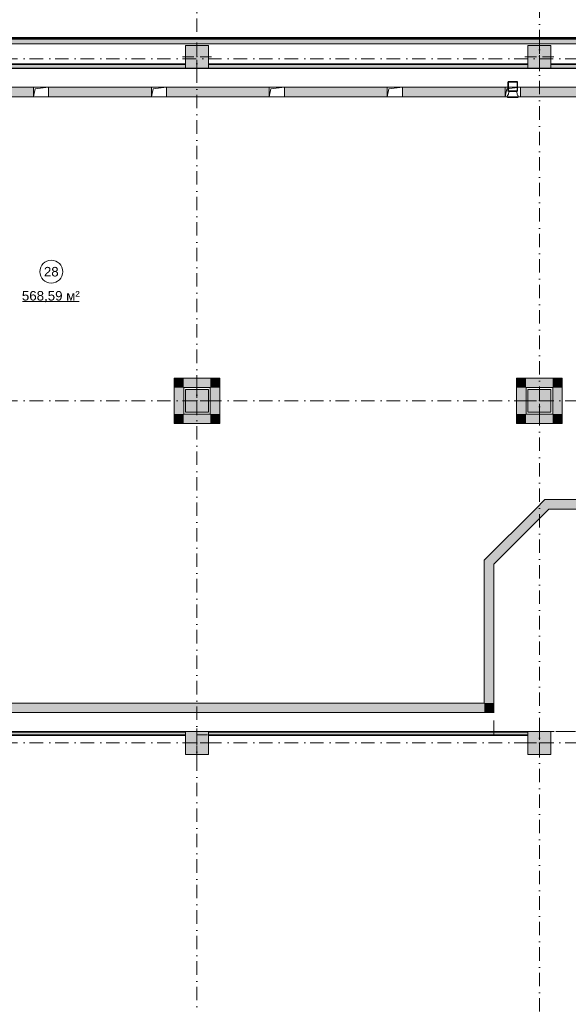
# Model space of a CAD drawing. Header units: millimetres. Extents: x -14761 to 157739, y -22400 to 107990.
# Tile 74 of 81: x 112340 to 126760, y 47125 to 73026. Entities that reach past the tile are written whole.
import ezdxf

# ---------------------------------------------------------------- set-up
doc = ezdxf.new("R2010")
doc.units = ezdxf.units.MM
doc.header["$MEASUREMENT"] = 0
doc.linetypes.add('Штриховая', pattern=[564.444447, 282.222223, -282.222223])
doc.linetypes.add('Штрихпунктирная', pattern=[670.277762, 352.777767, -176.388884, 0, -141.111112])
for name, color, linetype in [('Конструктив - ГКЛ', 7, 'Continuous'), ('Конструктив - Колонны', 7, 'Continuous'), ('Конструктив - стены бассейнов жб нов', 7, 'Continuous'), ('Конструктив - Стены наружние фасад', 7, 'Continuous'), ('Элемент Модели - Зона', 7, 'Continuous'), ('Элемент Модели - Оси', 7, 'Continuous')]:
    doc.layers.add(name, color=color, linetype=linetype)
doc.styles.add('СГЕНЕРИР_СТИЛЬ_1', font='txt')

msp = doc.modelspace()

# ---------------------------------------------------------------- hatches: boundary and pattern name
at = {"layer": 'Конструктив - ГКЛ', "linetype": 'Continuous', "lineweight": 0, "true_color": 0x000000}
for points in [[(130525, 71750), (89950, 71750), (89950, 71738), (130525, 71738)], [(108300, 71850), (116700, 71850), (116700, 71862), (108300, 71862)], [(116700, 71850), (108300, 71850), (108300, 71750), (116700, 71750)], [(117300, 71850), (125700, 71850), (125700, 71862), (117300, 71862)], [(117300, 71850), (117300, 71750), (125700, 71750), (125700, 71850)], [(126300, 71850), (130530, 71850), (130530, 71862), (126300, 71862)], [(126300, 71850), (126300, 71750), (130530, 71750), (130530, 71850)]]:
    msp.add_hatch(color=18, dxfattribs=at).paths.add_polyline_path(points)
at = {"layer": 'Конструктив - Колонны', "linetype": 'Continuous', "lineweight": 0, "true_color": 0x000000}
for points in [[(116700, 71750), (117300, 71750), (117300, 72350), (116700, 72350)], [(125700, 71750), (126300, 71750), (126300, 72350), (125700, 72350)], [(116700, 62700), (117300, 62700), (117300, 63300), (116700, 63300)], [(125700, 62700), (126300, 62700), (126300, 63300), (125700, 63300)], [(116700, 53700), (117300, 53700), (117300, 54300), (116700, 54300)], [(125700, 53700), (126300, 53700), (126300, 54300), (125700, 54300)]]:
    msp.add_hatch(color=18, dxfattribs=at).paths.add_polyline_path(points)
at = {"layer": 'Конструктив - стены бассейнов жб нов', "linetype": 'Continuous', "lineweight": 0, "true_color": 0x000000}
for points in [[(110000, 71250), (110000, 71000), (112700, 71000), (112700, 71250)], [(113100, 71250), (113100, 71000), (115800, 71000), (115800, 71250)], [(116200, 71000), (118900, 71000), (118900, 71250), (116200, 71250)], [(119300, 71000), (122000, 71000), (122000, 71250), (119300, 71250)], [(125100, 71250), (122400, 71250), (122400, 71000), (125100, 71000)], [(128100, 71250), (125500, 71250), (125500, 71000), (128100, 71000)], [(116400, 63350), (116650, 63350), (116400, 63600)], [(116400, 63600), (116650, 63350), (116650, 63600)], [(117350, 63600), (116650, 63600), (116650, 63350), (117350, 63350)], [(117350, 63350), (117600, 63350), (117600, 63600)], [(117350, 63600), (117350, 63350), (117600, 63600)], [(125400, 63350), (125650, 63350), (125400, 63600)], [(125400, 63600), (125650, 63350), (125650, 63600)], [(126350, 63600), (125650, 63600), (125650, 63350), (126350, 63350)], [(126350, 63350), (126600, 63350), (126600, 63600)], [(126350, 63600), (126350, 63350), (126600, 63600)], [(116400, 63350), (116400, 62650), (116650, 62650), (116650, 63350)], [(117600, 62650), (117600, 63350), (117350, 63350), (117350, 62650)], [(125400, 63350), (125400, 62650), (125650, 62650), (125650, 63350)], [(126600, 62650), (126600, 63350), (126350, 63350), (126350, 62650)], [(116650, 62650), (116400, 62400), (116650, 62400)], [(116650, 62650), (116400, 62650), (116400, 62400)], [(116650, 62400), (117350, 62400), (117350, 62650), (116650, 62650)], [(117350, 62650), (117350, 62400), (117600, 62400)], [(117600, 62650), (117350, 62650), (117600, 62400)], [(125650, 62650), (125400, 62400), (125650, 62400)], [(125650, 62650), (125400, 62650), (125400, 62400)], [(125650, 62400), (126350, 62400), (126350, 62650), (125650, 62650)], [(126350, 62650), (126350, 62400), (126600, 62400)], [(126600, 62650), (126350, 62650), (126600, 62400)], [(125895, 60150), (126249, 60150), (126145, 60400)], [(126145, 60400), (126249, 60150), (126499, 60400)], [(126249, 60150), (130050, 60150), (130050, 60400), (126499, 60400)], [(125895, 60150), (124800, 59055), (124800, 58701), (126249, 60150)], [(124550, 58805), (124800, 58701), (124800, 59055)], [(124550, 58451), (124800, 58701), (124550, 58805)], [(124550, 58451), (124550, 55050), (124800, 55050), (124800, 58701)], [(124550, 55050), (90800, 55050), (90800, 54800), (124550, 54800)], [(124550, 55050), (124800, 54800), (124800, 55050)], [(124550, 54800), (124800, 54800), (124550, 55050)], [(116695, 54300), (109800, 54300), (109800, 54288), (116695, 54288)], [(109800, 54213), (116695, 54213), (116695, 54288), (109800, 54288)], [(109800, 54200), (116695, 54200), (116695, 54213), (109800, 54213)], [(117300, 54288), (117301, 54288), (117300, 54300)], [(125695, 54300), (117300, 54300), (117301, 54288), (125695, 54288)], [(117304, 54213), (117301, 54288), (117300, 54288), (117300, 54213)], [(117300, 54213), (117300, 54200), (117305, 54200), (117304, 54213)], [(117304, 54213), (125695, 54213), (125695, 54288), (117301, 54288)], [(117304, 54213), (117305, 54200), (117305, 54213)], [(117305, 54200), (125695, 54200), (125695, 54213), (117305, 54213)]]:
    msp.add_hatch(color=18, dxfattribs=at).paths.add_polyline_path(points)
at = {"layer": 'Конструктив - Стены наружние фасад', "linetype": 'Continuous', "lineweight": 0, "true_color": 0x000000}
for points in [[(93360, 72540), (127500, 72540), (127500, 72555), (93360, 72555)], [(93360, 72510), (127500, 72510), (127500, 72540), (93360, 72540)], [(93360, 72510), (93360, 72390), (127500, 72390), (127500, 72510)]]:
    msp.add_hatch(color=18, dxfattribs=at).paths.add_polyline_path(points)

# ---------------------------------------------------------------- linework, layer by layer
at = {"color": 7, "linetype": 'Continuous', "lineweight": 15}
for points in [[(125183, 71397, 0.413739), (125175, 71389)], [(125198, 71381, 0.413739), (125190, 71373)], [(125198, 71381, 0.413739), (125190, 71373)], [(125415, 71373, 0.413739), (125407, 71381)], [(125415, 71373, 0.413739), (125407, 71381)], [(125425, 71389, 0.413739), (125417, 71397)], [(125154, 70986, 0.132779), (125154, 70986, 0.085135), (125155, 70985, 0.085096), (125156, 70985, 0.079511), (125162, 70984)], [(125175, 71154, 0.413739), (125183, 71146)], [(125190, 71164, 0.413739), (125198, 71157)], [(125190, 71164, 0.413739), (125198, 71157)], [(125193, 71110, 0.031795), (125192, 71110)], [(125214, 71141, 0.371412), (125196, 71125)], [(125212, 71141, 0.114808), (125204, 71138)], [(125404, 71125, 0.371412), (125386, 71141)], [(125396, 71138, 0.115319), (125388, 71141)], [(125407, 71157, 0.413739), (125415, 71164)], [(125407, 71157, 0.413739), (125415, 71164)], [(125417, 71146, 0.413739), (125425, 71154)]]:
    msp.add_lwpolyline(points, format="xyb", dxfattribs=at)
for points in [[(125175, 71386), (125175, 71151)], [(125417, 71397), (125183, 71397)], [(125190, 71370), (125190, 71162)], [(125190, 71370), (125190, 71365)], [(125190, 71162), (125190, 71370)], [(125190, 71365), (125190, 71355)], [(125190, 71355), (125190, 71350)], [(125190, 71350), (125190, 71339)], [(125190, 71339), (125190, 71329)], [(125190, 71329), (125190, 71318)], [(125190, 71318), (125190, 71308)], [(125190, 71308), (125190, 71287)], [(125190, 71287), (125190, 71245)], [(125190, 71245), (125190, 71230)], [(125190, 71230), (125190, 71214)], [(125404, 71381), (125196, 71381)], [(125321, 71397), (125274, 71397)], [(125415, 71162), (125415, 71370)], [(125425, 71386), (125425, 71151)], [(125149, 71000), (125154, 71000)], [(125154, 70984), (125149, 71000)], [(125154, 71026), (125159, 71026)], [(125154, 71005), (125154, 71026)], [(125154, 71000), (125154, 71005)], [(125159, 70979), (125159, 70984)], [(125295, 70979), (125159, 70979)], [(125164, 71026), (125164, 71042)], [(125164, 71042), (125164, 71026)], [(125170, 71042), (125164, 71042)], [(125175, 71042), (125164, 71042)], [(125175, 71042), (125170, 71042)], [(125185, 71063), (125175, 71042)], [(125415, 71146), (125180, 71146)], [(125196, 71125), (125185, 71063)], [(125190, 71214), (125190, 71203)], [(125190, 71203), (125190, 71193)], [(125190, 71193), (125190, 71188)], [(125190, 71188), (125190, 71177)], [(125190, 71177), (125190, 71172)], [(125190, 71172), (125190, 71162)], [(125196, 71157), (125404, 71157)], [(125404, 71157), (125196, 71157)], [(125201, 70979), (125196, 70979)], [(125206, 70979), (125201, 70979)], [(125206, 70979), (125201, 70979)], [(125211, 70979), (125206, 70979)], [(125217, 71141), (125211, 71141)], [(125217, 70979), (125211, 70979)], [(125237, 71141), (125217, 71141)], [(125217, 71141), (125222, 71141)], [(125222, 70979), (125217, 70979)], [(125222, 70979), (125217, 70979)], [(125217, 70979), (125222, 70979)], [(125263, 71141), (125258, 71141), (125237, 71141)], [(125248, 70979), (125243, 70979)], [(125253, 70979), (125248, 70979)], [(125279, 71141), (125263, 71141)], [(125284, 71141), (125279, 71141)], [(125284, 71151), (125284, 71146)], [(125284, 71151), (125290, 71151), (125284, 71151), (125284, 71146)], [(125284, 71146), (125284, 71141)], [(125316, 71146), (125284, 71146), (125316, 71146), (125284, 71146)], [(125284, 71141), (125316, 71141)], [(125316, 71141), (125284, 71141)], [(125290, 71146), (125290, 71151), (125295, 71151)], [(125305, 71151), (125295, 71151), (125290, 71151)], [(125305, 71151), (125295, 71151), (125295, 71146)], [(125436, 70979), (125300, 70979)], [(125310, 71146), (125310, 71151), (125305, 71151)], [(125310, 71151), (125305, 71151)], [(125316, 71151), (125310, 71151)], [(125316, 71146), (125316, 71151)], [(125316, 71141), (125316, 71146)], [(125321, 71141), (125316, 71141)], [(125331, 71141), (125321, 71141)], [(125386, 71141), (125331, 71141)], [(125368, 70979), (125363, 70979)], [(125383, 71141), (125378, 71141)], [(125389, 70979), (125383, 70979)], [(125394, 70979), (125389, 70979)], [(125399, 70979), (125394, 70979)], [(125404, 70979), (125399, 70979)], [(125415, 71063), (125404, 71125)], [(125425, 71042), (125415, 71063)], [(125430, 71042), (125425, 71042)], [(125436, 71042), (125425, 71042)], [(125436, 71026), (125436, 71042)], [(125436, 71021), (125436, 71026)], [(125441, 70979), (125436, 70979)], [(125441, 71005), (125441, 71026)], [(125441, 71026), (125441, 71005)], [(125441, 71000), (125441, 71005)], [(125441, 71000), (125441, 71005)], [(125441, 71000), (125446, 71000)], [(125446, 71000), (125446, 70984)]]:
    msp.add_lwpolyline(points, dxfattribs=at)
msp.add_lwpolyline([(125305, 71146), (125305, 71151)], close=True, dxfattribs=at)
at = {"layer": 'Конструктив - ГКЛ', "color": 251, "linetype": 'Continuous', "lineweight": 20, "true_color": 0x575757}
for p, q in [((116700, 71850), (108300, 71850)), ((108300, 71750), (116700, 71750)), ((125700, 71850), (117300, 71850)), ((117300, 71750), (125700, 71750)), ((130530, 71850), (126300, 71850)), ((126300, 71750), (130525, 71750))]:
    msp.add_line(p, q, dxfattribs=at)
at = {"layer": 'Конструктив - ГКЛ', "color": 251, "linetype": 'Continuous', "lineweight": 20, "true_color": 0x575757, "flags": 128}
for points in [[(116700, 71862), (108300, 71862)], [(125700, 71862), (117300, 71862)], [(130530, 71862), (126300, 71862)], [(89950, 71738), (130525, 71738)]]:
    msp.add_lwpolyline(points, dxfattribs=at)
at = {"layer": 'Конструктив - Колонны', "color": 251, "linetype": 'Continuous', "lineweight": 5, "true_color": 0x575757}
for p, q in [((117000, 72130), (117000, 72430)), ((126000, 72130), (126000, 72430)), ((116920, 72050), (116620, 72050)), ((117080, 72050), (117380, 72050)), ((125920, 72050), (125620, 72050)), ((126080, 72050), (126380, 72050)), ((117000, 71970), (117000, 71670)), ((126000, 71970), (126000, 71670)), ((117000, 63080), (117000, 63380)), ((126000, 63080), (126000, 63380)), ((116920, 63000), (116620, 63000)), ((117080, 63000), (117380, 63000)), ((125920, 63000), (125620, 63000)), ((126080, 63000), (126380, 63000)), ((117000, 62920), (117000, 62620)), ((126000, 62920), (126000, 62620)), ((117000, 54080), (117000, 54380)), ((126000, 54080), (126000, 54380)), ((116920, 54000), (116620, 54000)), ((117000, 53920), (117000, 53620)), ((117080, 54000), (117380, 54000)), ((125920, 54000), (125620, 54000)), ((126000, 53920), (126000, 53620)), ((126080, 54000), (126380, 54000))]:
    msp.add_line(p, q, dxfattribs=at)
at = {"layer": 'Конструктив - Колонны', "color": 251, "linetype": 'Continuous', "lineweight": 15, "true_color": 0x575757, "flags": 128}
for points in [[(116700, 71750), (117300, 71750), (117300, 72350), (116700, 72350)], [(125700, 71750), (126300, 71750), (126300, 72350), (125700, 72350)], [(116700, 62700), (117300, 62700), (117300, 63300), (116700, 63300)], [(125700, 62700), (126300, 62700), (126300, 63300), (125700, 63300)], [(116700, 53700), (117300, 53700), (117300, 54300), (116700, 54300)], [(125700, 53700), (126300, 53700), (126300, 54300), (125700, 54300)]]:
    msp.add_lwpolyline(points, close=True, dxfattribs=at)
at = {"layer": 'Конструктив - Колонны', "color": 251, "linetype": 'Continuous', "lineweight": 5, "true_color": 0x575757}
for p in [(117000, 72050), (126000, 72050), (117000, 63000), (126000, 63000), (117000, 54000), (126000, 54000)]:
    msp.add_point(p, dxfattribs=at)
at = {"layer": 'Конструктив - стены бассейнов жб нов', "color": 7, "linetype": 'Continuous', "lineweight": 15}
for p, q in [((112745, 71205), (113100, 71250)), ((115845, 71205), (116200, 71250)), ((118945, 71205), (119300, 71250)), ((122045, 71205), (122400, 71250)), ((125145, 71205), (125500, 71250)), ((112700, 71000), (112745, 71205)), ((115800, 71000), (115845, 71205)), ((118900, 71000), (118945, 71205)), ((122000, 71000), (122045, 71205)), ((125100, 71000), (125145, 71205))]:
    msp.add_line(p, q, dxfattribs=at)
at = {"layer": 'Конструктив - стены бассейнов жб нов', "color": 251, "linetype": 'Continuous', "lineweight": 20, "true_color": 0x575757}
for p, q in [((116695, 54288), (109800, 54288)), ((109800, 54213), (116695, 54213)), ((125695, 54288), (117301, 54288)), ((117304, 54213), (125695, 54213))]:
    msp.add_line(p, q, dxfattribs=at)
at = {"layer": 'Конструктив - стены бассейнов жб нов', "color": 251, "linetype": 'Continuous', "lineweight": 20, "true_color": 0x575757, "flags": 128}
for points in [[(112700, 71250), (110000, 71250)], [(115800, 71250), (113100, 71250)], [(118900, 71250), (116200, 71250)], [(122000, 71250), (119300, 71250)], [(125100, 71250), (122400, 71250)], [(128100, 71250), (125500, 71250)], [(110000, 71000), (112700, 71000)], [(113100, 71000), (115800, 71000)], [(116200, 71000), (118900, 71000)], [(119300, 71000), (122000, 71000)], [(122400, 71000), (125100, 71000)], [(125500, 71000), (128100, 71000)], [(117600, 63600), (116400, 63600)], [(126600, 63600), (125400, 63600)], [(116400, 63350), (116400, 62400)], [(116650, 63350), (117350, 63350)], [(116650, 62650), (116650, 63350)], [(117350, 63350), (117350, 62650)], [(117600, 62400), (117600, 63350)], [(125400, 63350), (125400, 62400)], [(125650, 63350), (126350, 63350)], [(125650, 62650), (125650, 63350)], [(126350, 63350), (126350, 62650)], [(126600, 62400), (126600, 63350)], [(117350, 62650), (116650, 62650)], [(126350, 62650), (125650, 62650)], [(116650, 62400), (117350, 62400)], [(125650, 62400), (126350, 62400)], [(126145, 60400), (125895, 60150)], [(130050, 60400), (126145, 60400)], [(125895, 60150), (124550, 58805)], [(124800, 58701), (126249, 60150)], [(126249, 60150), (130050, 60150)], [(124550, 58805), (124550, 58451)], [(124800, 55050), (124800, 58701)], [(124550, 58451), (124550, 55050)], [(124550, 55050), (90800, 55050)], [(124800, 54800), (124800, 55050)], [(90800, 54800), (124800, 54800)], [(116695, 54300), (109800, 54300)], [(109800, 54200), (116695, 54200)], [(125695, 54300), (117300, 54300)], [(117305, 54200), (125695, 54200)]]:
    msp.add_lwpolyline(points, dxfattribs=at)
at = {"layer": 'Конструктив - стены бассейнов жб нов', "color": 7, "linetype": 'Continuous', "lineweight": 15, "flags": 128}
for points in [[(113100, 71250), (112700, 71250)], [(112700, 71250), (112700, 71000)], [(113100, 71000), (113100, 71250)], [(116200, 71250), (115800, 71250)], [(115800, 71250), (115800, 71000)], [(116200, 71000), (116200, 71250)], [(119300, 71250), (118900, 71250)], [(118900, 71250), (118900, 71000)], [(119300, 71000), (119300, 71250)], [(122400, 71250), (122000, 71250)], [(122000, 71250), (122000, 71000)], [(122400, 71000), (122400, 71250)], [(125500, 71250), (125100, 71250)], [(125100, 71250), (125100, 71000)], [(125500, 71000), (125500, 71250)], [(112700, 71000), (113100, 71000)], [(115800, 71000), (116200, 71000)], [(118900, 71000), (119300, 71000)], [(122000, 71000), (122400, 71000)], [(125100, 71000), (125500, 71000)]]:
    msp.add_lwpolyline(points, dxfattribs=at)
at = {"layer": 'Конструктив - стены бассейнов жб нов', "color": 251, "linetype": 'Continuous', "lineweight": 5, "true_color": 0x575757, "flags": 128}
for points in [[(116400, 63600), (116400, 63350)], [(117600, 63600), (117600, 63350)], [(125400, 63600), (125400, 63350)], [(126600, 63600), (126600, 63350)], [(116400, 62400), (116650, 62400)], [(117600, 62400), (117350, 62400)], [(125400, 62400), (125650, 62400)], [(126600, 62400), (126350, 62400)]]:
    msp.add_lwpolyline(points, dxfattribs=at)
at = {"layer": 'Конструктив - Стены наружние фасад', "color": 251, "linetype": 'Continuous', "lineweight": 20, "true_color": 0x575757}
for p, q in [((93360, 72540), (127500, 72540)), ((93360, 72510), (127500, 72510))]:
    msp.add_line(p, q, dxfattribs=at)
at = {"layer": 'Конструктив - Стены наружние фасад', "color": 251, "linetype": 'Continuous', "lineweight": 20, "true_color": 0x575757, "flags": 128}
for points in [[(127500, 72555), (93360, 72555)], [(93360, 72390), (127500, 72390)]]:
    msp.add_lwpolyline(points, dxfattribs=at)
at = {"layer": 'Элемент Модели - Зона', "color": 7, "linetype": 'Continuous', "lineweight": 15}
msp.add_line((112412, 65611), (113903, 65611), dxfattribs=at)
at = {"layer": 'Элемент Модели - Зона', "color": 7, "linetype": 'Штриховая', "lineweight": 15, "flags": 128}
for points in [[(95900, 63600), (95900, 54213), (124800, 54213), (124800, 58701), (126249, 60150), (130530, 60150), (130530, 71750), (95900, 71750)], [(36150, 44957), (36110, 44957), (36110, 36320), (41880, 36320), (41880, 39142), (45143, 42405), (45157, 42391), (45157, 42420), (63300, 42420), (63300, 42400), (77400, 42400), (77400, 42420), (114081, 42420), (117317, 39177), (117320, 38842), (117320, 36305), (117360, 36305), (117360, 34300), (117120, 34300), (117120, 35700), (116700, 35700), (116700, 36100), (108300, 36100), (108300, 35700), (107700, 35700), (107700, 36100), (99320, 36100), (99320, 26970), (107700, 26970), (107700, 27650), (108300, 27650), (108300, 26460), (112380, 26460), (112380, 27370), (112500, 27370), (112500, 21180), (117120, 21180), (117120, 26250), (116650, 26250), (116650, 27750), (117120, 27750), (117120, 32800), (117360, 32800), (117360, 20150), (117120, 20150), (117120, 20940), (99320, 20940), (99320, 14650), (117120, 14650), (117120, 17700), (116700, 17700), (116700, 18326), (117120, 18326), (117120, 18650), (117360, 18650), (117360, 18320), (120850, 18320), (120850, 37205), (120239, 37205), (120239, 45000), (125700, 45000), (125700, 45300), (126300, 45300), (126300, 45000), (141025, 45000), (141025, 45100), (140125, 45100), (140125, 47500), (132700, 47500), (132700, 53680), (130530, 53680), (130530, 54300), (129183, 54300), (126300, 54300), (126300, 53700), (125700, 53700), (125700, 54213), (124800, 54213), (117300, 54213), (117300, 53700), (116700, 53700), (116700, 54213), (108300, 54213), (108300, 53700), (107700, 53700), (107700, 54213), (99300, 54213), (99300, 53700), (98700, 53700), (98700, 54213), (90650, 54213), (90650, 53700), (90050, 53700), (89950, 53700), (89950, 48633), (77450, 48633), (77450, 53800), (77450, 61690), (77460, 61690), (77460, 67850), (74720, 67850), (74720, 59730), (73965, 59730), (73965, 54212), (72300, 54212), (72300, 53700), (71700, 53700), (71700, 54212), (63300, 54212), (63300, 53700), (62700, 53700), (62700, 54212), (61025, 54212), (61025, 46500), (61025, 45000), (54300, 45000), (54300, 44700), (53700, 44700), (53700, 45000), (45300, 45000), (45300, 44700), (44700, 44700), (44700, 45000), (36750, 45000), (36750, 44700), (36150, 44700)], [(117600, 62400), (116400, 62400), (116400, 63600), (117600, 63600)], [(125400, 63600), (126600, 63600), (126600, 62400), (125400, 62400)], [(130530, 54300), (130530, 60150), (126249, 60150), (124800, 58701), (124800, 54213), (125700, 54213), (125700, 54300), (129183, 54300)]]:
    msp.add_lwpolyline(points, close=True, dxfattribs=at)
at = {"layer": 'Элемент Модели - Зона', "color": 7, "linetype": 'Continuous', "lineweight": 15, "flags": 128}
msp.add_lwpolyline([(113470, 66397, 1), (112870, 66397, 1)], format="xyb", close=True, dxfattribs=at)
at = {"layer": 'Элемент Модели - Оси', "color": 7, "linetype": 'Штрихпунктирная', "lineweight": 15}
for p, q in [((126000, 92200), (126000, -1975)), ((117000, 74402), (117000, 15823)), ((-12761, 72000), (155650, 72000)), ((-12761, 63000), (155650, 63000)), ((-12761, 54000), (155650, 54000))]:
    msp.add_line(p, q, dxfattribs=at)

# ---------------------------------------------------------------- texts
at = {"layer": 'Элемент Модели - Зона', "color": 7, "lineweight": 15, "char_height": 250, "attachment_point": 5, "style": 'СГЕНЕРИР_СТИЛЬ_1'}
for s, insert in [('\\A1;{\\pqc;\\fArial|b0|i0|c204|p38;28}', (113170, 66395)), ('\\A1;{\\pqc;\\fArial|b0|i0|c204|p38;568,59 м²}', (113158, 65740))]:
    msp.add_mtext(s, dxfattribs=dict(at, insert=insert))

doc.saveas('drawing.dxf')
